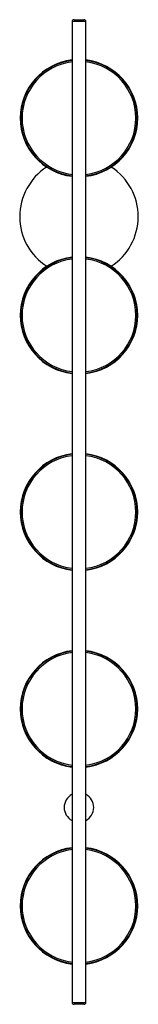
# Paper-space layout '_Inferior' of a CAD drawing. Header units: millimetres. Extents: x -86 to 34, y 500 to 1500.
import ezdxf

# ---------------------------------------------------------------- set-up
doc = ezdxf.new("R2010")
doc.units = ezdxf.units.MM

psp = doc.layouts.new('_Inferior')

# ---------------------------------------------------------------- linework, layer by layer
at = {"color": 7, "linetype": 'Continuous', "lineweight": 25}
for p, q in [((-31.2, 1500), (-21.2, 1500)), ((-33.2, 1498), (-33.2, 502)), ((-19.2, 502), (-19.2, 1498)), ((-21.2, 500), (-31.2, 500))]:
    psp.add_line(p, q, dxfattribs=at)
at = {"color": 8, "linetype": 'Continuous', "lineweight": 25}
for p, q in [((-19.2, 1498), (-33.2, 1498)), ((-33.2, 502), (-19.2, 502))]:
    psp.add_line(p, q, dxfattribs=at)
at = {"color": 7, "linetype": 'Continuous', "lineweight": 25}
for centre, radius, start, end in [((-31.2, 1498), 2, 90, 180), ((-21.2, 1498), 2, 0, 90), ((-26.2, 1400), 59.5, 96.7518, 263.2482), ((-26.2, 1400), 57.6, 96.9853, 263.0147), ((-26.2, 1400), 59.5, 276.7518, 83.2482), ((-26.2, 1400), 57.6, 276.9853, 83.0147), ((-26.2, 1300), 60, 123.079, 237.2063), ((-26.2, 1300), 60, 302.7937, 56.921), ((-26.2, 1199.7), 59.5, 96.7518, 263.2482), ((-26.2, 1199.7), 57.6, 96.9853, 263.0147), ((-26.2, 1199.7), 59.5, 276.7518, 83.2482), ((-26.2, 1199.7), 57.6, 276.9853, 83.0147), ((-26.2, 1000), 59.5, 96.7518, 263.2482), ((-26.2, 1000), 57.6, 96.9853, 263.0147), ((-26.2, 1000), 59.5, 276.7518, 83.2482), ((-26.2, 1000), 57.6, 276.9853, 83.0147), ((-26.2, 800), 59.5, 96.7518, 263.2482), ((-26.2, 800), 57.6, 96.9853, 263.0147), ((-26.2, 800), 59.5, 276.7518, 83.2482), ((-26.2, 800), 57.6, 276.9853, 83.0147), ((-26.2, 700), 15, 117.8181, 242.1819), ((-26.2, 700), 15, 297.8181, 62.1819), ((-26.2, 600), 59.5, 96.7518, 263.2482), ((-26.2, 600), 57.6, 96.9853, 263.0147), ((-26.2, 600), 59.5, 276.7518, 83.2482), ((-26.2, 600), 57.6, 276.9853, 83.0147), ((-31.2, 502), 2, 180, 270), ((-21.2, 502), 2, 270, 0)]:
    psp.add_arc(centre, radius, start, end, dxfattribs=at)
at = {"color": 8, "linetype": 'Continuous', "lineweight": 25}
for centre, start, end in [((-26.2, 1400), 96.8093, 263.1907), ((-26.2, 1400), 276.8093, 83.1907), ((-26.2, 1199.7), 96.8093, 263.1907), ((-26.2, 1199.7), 276.8093, 83.1907), ((-26.2, 1000), 96.8093, 263.1907), ((-26.2, 1000), 276.8093, 83.1907), ((-26.2, 800), 96.8093, 263.1907), ((-26.2, 800), 276.8093, 83.1907), ((-26.2, 600), 96.8093, 263.1907), ((-26.2, 600), 276.8093, 83.1907)]:
    psp.add_arc(centre, 59, start, end, dxfattribs=at)

doc.saveas('drawing.dxf')
